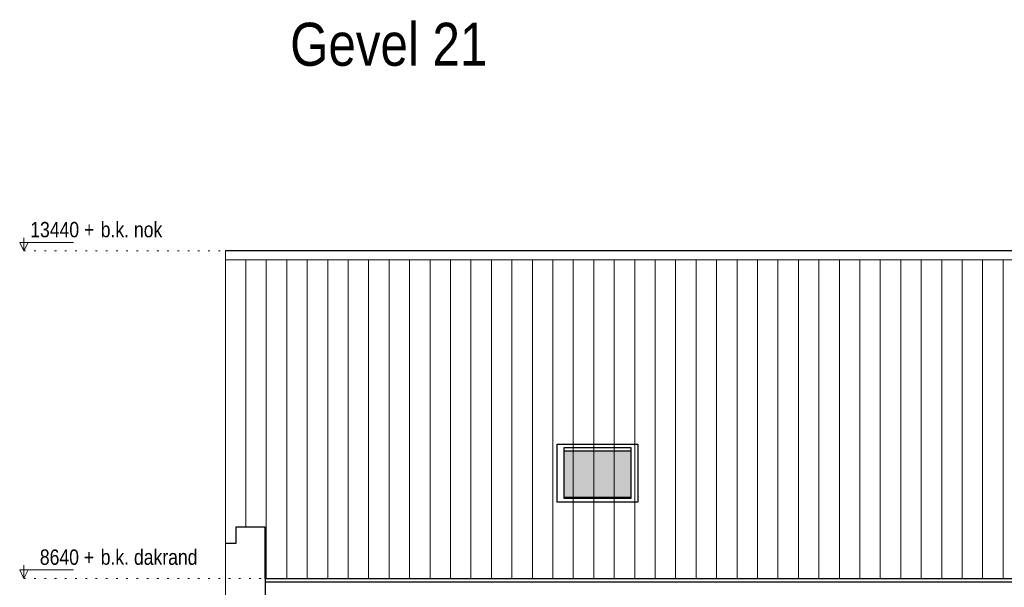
# Model space of a CAD drawing. Extents: x -59835 to 56084, y -767 to 195624.
# Tile 29 of 35: x -25314 to -10882, y 148713 to 157031. Entities that reach past the tile are written whole.
import ezdxf

# ---------------------------------------------------------------- set-up
doc = ezdxf.new("R2010")
doc.units = 0
doc.header["$MEASUREMENT"] = 0
doc.linetypes.add('DASHDOT', pattern=[1250, 1000, -112.5, 25, -112.5])
doc.linetypes.add('DOT', pattern=[150, 25, -125])
for name, color, linetype in [('101 - TEKSTEN', 7, 'Continuous'), ('102 - MAATVOERING', 7, 'Continuous'), ('21 - BUITENWANDEN', 92, 'Continuous'), ('27 - DAKEN', 92, 'Continuous'), ('31 - BUITENKOZIJNEN', 7, 'Continuous'), ('31.1 - ARCERING', 7, 'Continuous'), ('52 - AFVOERVOORZIENINGEN', 92, 'Continuous')]:
    doc.layers.add(name, color=color, linetype=linetype)

msp = doc.modelspace()

# ---------------------------------------------------------------- hatches: boundary and pattern name
at = {"layer": '27 - DAKEN', "linetype": 'Continuous', "lineweight": 13}
h = msp.add_hatch(dxfattribs=at)
h.set_pattern_fill("~A--G'$~", color=253, style=0, pattern_type=0)
h.set_pattern_definition([(90, (-22300, 149353), (-300, -1e-05), [])])
h.paths.add_polyline_path([(-22300, 149353), (-22300, 153513), (7868.75, 153513), (3925, 149933), (3565, 149933), (3565, 149413), (2282.5, 148843), (-21715, 148843), (-21715, 149593), (-22145, 149593), (-22145, 149353)])
at = {"layer": '31.1 - ARCERING', "linetype": 'Continuous', "lineweight": 5}
msp.add_hatch(color=253, dxfattribs=at).paths.add_polyline_path([(-17335, 150033), (-17335, 150713), (-16355, 150713), (-16355, 150033)])
msp.add_hatch(color=253, dxfattribs=at).paths.add_polyline_path([(-17335, 150033), (-17335, 150713), (-16355, 150713), (-16355, 150033)])

# ---------------------------------------------------------------- linework, layer by layer
at = {"layer": '102 - MAATVOERING', "color": 213, "linetype": 'Continuous', "lineweight": 13}
for points in [[(-25252, 153836.75), (-25252, 153643), (-25314.5, 153768), (-24527, 153768)], [(-25252, 153643), (-25189.5, 153768)], [(-25252, 149036.75), (-25252, 148843), (-25314.5, 148968), (-24527, 148968)], [(-25252, 148843), (-25189.5, 148968)]]:
    msp.add_lwpolyline(points, dxfattribs=at)
at = {"layer": '102 - MAATVOERING', "color": 8, "linetype": 'DOT', "lineweight": 5}
for points in [[(-25252, 153643), (-22300, 153643)], [(-25252, 148843), (-21715, 148843)]]:
    msp.add_lwpolyline(points, dxfattribs=at)
at = {"layer": '21 - BUITENWANDEN', "color": 92, "linetype": 'Continuous', "lineweight": 25}
for points in [[(-22145, 149593), (-22145, 149353), (-22300, 149353)], [(-21715, 149593), (-22145, 149593)], [(-21715, 149593), (-21715, 139993)]]:
    msp.add_lwpolyline(points, dxfattribs=at)
at = {"layer": '21 - BUITENWANDEN', "color": 213, "linetype": 'DASHDOT', "lineweight": 13}
msp.add_lwpolyline([(-22300, 149353), (-22300, 139993)], dxfattribs=at)
at = {"layer": '27 - DAKEN', "color": 92, "linetype": 'Continuous', "lineweight": 25}
for points in [[(8013.375, 153643), (-22300, 153643)], [(-21715, 148843), (-21715, 149593), (-22145, 149593), (-22145, 149353), (-22300, 149353)], [(-21715, 148843), (2282.5, 148843)]]:
    msp.add_lwpolyline(points, dxfattribs=at)
at = {"layer": '27 - DAKEN', "color": 213, "linetype": 'DASHDOT', "lineweight": 13}
msp.add_lwpolyline([(-22300, 149353), (-22300, 153643)], dxfattribs=at)
at = {"layer": '27 - DAKEN', "color": 5, "linetype": 'Continuous', "lineweight": 5}
msp.add_lwpolyline([(7868.75, 153513), (-22300, 153513)], dxfattribs=at)
at = {"layer": '31 - BUITENKOZIJNEN', "color": 92, "linetype": 'Continuous', "lineweight": 25}
for points in [[(-17435, 149963), (-17435, 150813), (-16255, 150813), (-16255, 149963)], [(-17335, 150013), (-17335, 150763), (-16355, 150763), (-16355, 150013)]]:
    msp.add_lwpolyline(points, close=True, dxfattribs=at)
for points in [[(-17335, 150713), (-16355, 150713)], [(-17335, 150033), (-16355, 150033)]]:
    msp.add_lwpolyline(points, dxfattribs=at)
at = {"layer": '52 - AFVOERVOORZIENINGEN', "color": 92, "linetype": 'Continuous', "lineweight": 25}
msp.add_lwpolyline([(-21715, 148793), (2170, 148793)], dxfattribs=at)

# ---------------------------------------------------------------- texts
at = {"layer": '101 - TEKSTEN', "color": 7, "linetype": 'Continuous', "lineweight": 0, "insert": (-21350, 156347), "char_height": 629.999983, "attachment_point": 7, "line_spacing_factor": 1.333333}
msp.add_mtext('{\\fArial Narrow|b0|i0|c12|p0;Gevel 21}', dxfattribs=at)
at = {"layer": '102 - MAATVOERING', "color": 7, "linetype": 'Continuous', "lineweight": 0, "char_height": 224.999994, "attachment_point": 7, "line_spacing_factor": 0.8}
for s, insert in [('{\\fArial Narrow|b0|i0|c12|p0; 13440 + }', (-25231.875, 153839.25)), ('{\\fArial Narrow|b0|i0|c12|p0;b.k. nok}', (-24127, 153839.25)), ('{\\fArial Narrow|b0|i0|c12|p0;  8640 + }', (-25162.5, 149039.25)), ('{\\fArial Narrow|b0|i0|c12|p0;b.k. dakrand}', (-24127, 149039.25))]:
    msp.add_mtext(s, dxfattribs=dict(at, insert=insert))

doc.saveas('drawing.dxf')
